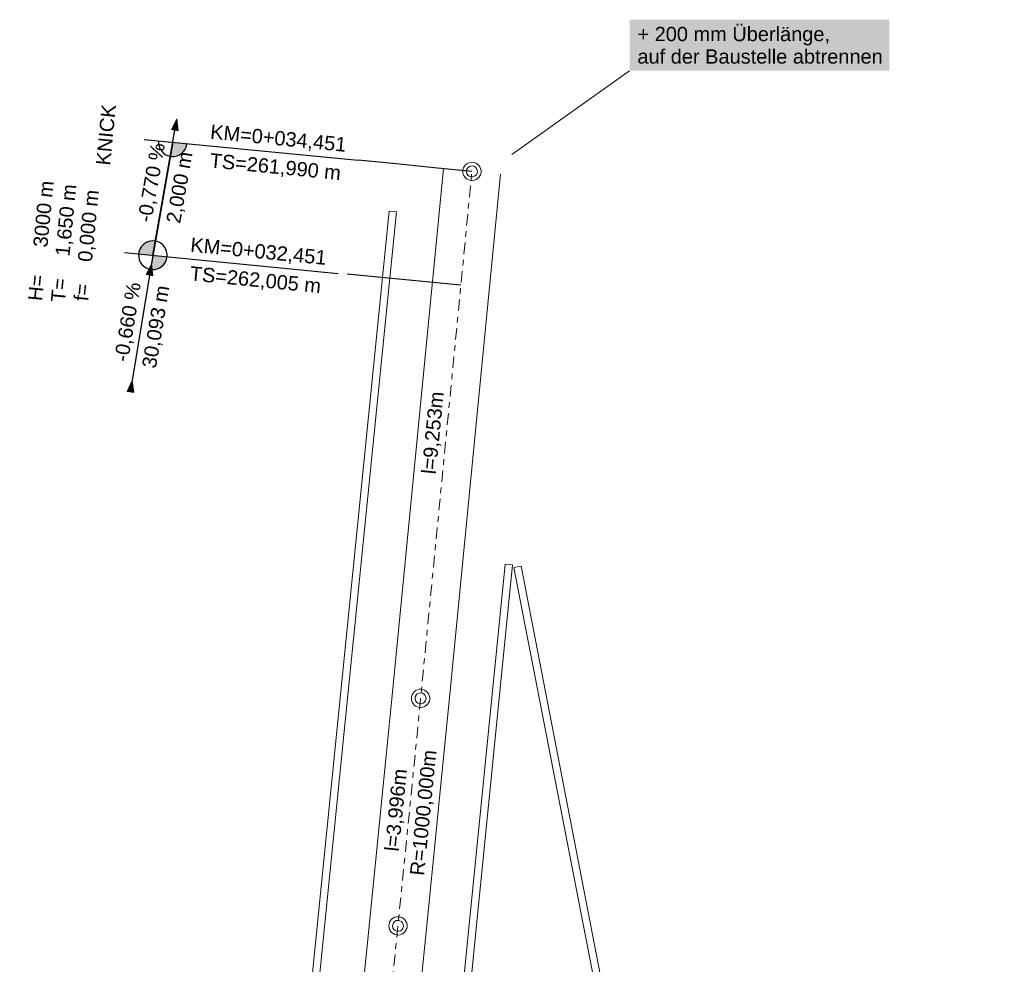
# Model space of a CAD drawing. Extents: x 4534443 to 4534638, y 5622054 to 5622365.
# Tile 78 of 79: x 4534528 to 4534545, y 5622328 to 5622345. Entities that reach past the tile are written whole.
import ezdxf

# ---------------------------------------------------------------- set-up
doc = ezdxf.new("R2010")
doc.units = 0
doc.linetypes.add('LT00000', pattern=[0])
doc.linetypes.add('LT00008', pattern=[0.42, 0.2, -0.1, 0.02, -0.1])
for name, color, linetype, lineweight, true_color in [('A-ELEMENTE', 18, 'LT00000', 5, 0x000000), ('A-LAENGEN', 18, 'LT00000', 5, 0x000000), ('ACHSEN', 18, 'LT00000', 5, 0x000000), ('Gleisbord', 18, 'LT00000', 5, 0x000000), ('GLEISE', 18, 'LT00000', 5, 0x000000), ('NEIGUNG', 18, 'LT00000', 5, 0x000000), ('TXT-Überlänge', 18, 'LT00000', 5, 0x000000)]:
    doc.layers.add(name, color=color, linetype=linetype, lineweight=lineweight, true_color=true_color)
doc.styles.add('TS100', font='arial.ttf', dxfattribs={"height": 0.2})

# ---------------------------------------------------------------- blocks, each defined once
blk = doc.blocks.new('SYMB1109')
at = {"color": 0, "linetype": 'ByBlock', "lineweight": -2, "flags": 128}
for points in [[(0.5, 0), (0.489765, 0.100649), (0.459479, 0.197178), (0.410382, 0.285634), (0.344483, 0.362396), (0.264482, 0.424322), (0.173653, 0.468876), (0.075714, 0.494234), (-0.025325, 0.499358), (-0.125326, 0.484039), (-0.220197, 0.448902), (-0.306053, 0.395388), (-0.379379, 0.325686), (-0.437173, 0.242651), (-0.47707, 0.149682), (-0.497435, 0.050584), (-0.497435, -0.050584), (-0.47707, -0.149682), (-0.437173, -0.242651), (-0.379379, -0.325686), (-0.306053, -0.395388), (-0.220197, -0.448902), (-0.125326, -0.484039), (-0.025325, -0.499358), (0.075714, -0.494234), (0.173653, -0.468876), (0.264482, -0.424322), (0.344483, -0.362396), (0.410382, -0.285634), (0.459479, -0.197178), (0.489765, -0.100649), (0.5, 0)], [(0.3, 0), (0.283745, 0.09741), (0.236742, 0.184264), (0.164084, 0.25115), (0.073646, 0.29082), (-0.024774, 0.298975), (-0.120509, 0.274732), (-0.203184, 0.220717), (-0.263842, 0.142784), (-0.295908, 0.049378), (-0.295908, -0.049378), (-0.263842, -0.142784), (-0.203184, -0.220717), (-0.120509, -0.274732), (-0.024774, -0.298975), (0.073646, -0.29082), (0.164084, -0.25115), (0.236742, -0.184264), (0.283745, -0.09741), (0.3, 0)]]:
    blk.add_lwpolyline(points, close=True, dxfattribs=at)
blk = doc.blocks.new('SYMB16')
at = {"color": 0, "linetype": 'ByBlock', "lineweight": -2}
for p, q in [((0.020001, 0.006001), (0.020001, -0.006001)), ((0.020001, 0.006001), (0.020001, -0.006001)), ((0.020001, 0.006001), (0.020001, -0.006001)), ((0.020001, 0.006001), (0.020001, -0.006001)), ((0.020001, 0.006001), (0.020001, -0.006001)), ((0.020001, 0.006001), (0.020001, -0.006001)), ((0.020001, 0.006001), (0.020001, -0.006001)), ((0.020001, 0.006001), (0.020001, -0.006001)), ((0.020001, 0.006001), (0.020001, -0.006001)), ((0.020001, 0.006001), (0.020001, -0.006001)), ((0.020001, 0.006001), (0.020001, -0.006001)), ((0.020001, 0.006001), (0.020001, -0.006001)), ((0.020001, 0.006001), (0.020001, -0.006001)), ((0.020001, 0.006001), (0.020001, -0.006001)), ((0.020001, 0.006001), (0.020001, -0.006001)), ((0.020001, 0.006001), (0.020001, -0.006001)), ((0.020001, 0.006001), (0.020001, -0.006001)), ((0.020001, 0.006001), (0.020001, -0.006001)), ((0.020001, 0.006001), (0.020001, -0.006001)), ((0.020001, 0.006001), (0.020001, -0.006001)), ((0.020001, 0.006001), (0.020001, -0.006001)), ((0.020001, 0.006001), (0.020001, -0.006001)), ((0.020001, 0.006001), (0.020001, -0.006001)), ((0.020001, 0.006001), (0.020001, -0.006001)), ((0.020001, 0.006001), (0.020001, -0.006001)), ((0.020001, 0.006001), (0.020001, -0.006001)), ((0.060001, 0.018001), (0.060001, -0.018001)), ((0.060001, 0.018001), (0.060001, -0.018001)), ((0.060001, 0.018001), (0.060001, -0.018001)), ((0.060001, 0.018001), (0.060001, -0.018001)), ((0.060001, 0.018001), (0.060001, -0.018001)), ((0.060001, 0.018001), (0.060001, -0.018001)), ((0.060001, 0.018001), (0.060001, -0.018001)), ((0.060001, 0.018001), (0.060001, -0.018001)), ((0.060001, 0.018001), (0.060001, -0.018001)), ((0.060001, 0.018001), (0.060001, -0.018001)), ((0.060001, 0.018001), (0.060001, -0.018001)), ((0.060001, 0.018001), (0.060001, -0.018001)), ((0.060001, 0.018001), (0.060001, -0.018001)), ((0.060001, 0.018001), (0.060001, -0.018001)), ((0.060001, 0.018001), (0.060001, -0.018001)), ((0.060001, 0.018001), (0.060001, -0.018001)), ((0.060001, 0.018001), (0.060001, -0.018001)), ((0.060001, 0.018001), (0.060001, -0.018001)), ((0.060001, 0.018001), (0.060001, -0.018001)), ((0.060001, 0.018001), (0.060001, -0.018001)), ((0.060001, 0.018001), (0.060001, -0.018001)), ((0.060001, 0.018001), (0.060001, -0.018001)), ((0.060001, 0.018001), (0.060001, -0.018001)), ((0.060001, 0.018001), (0.060001, -0.018001)), ((0.060001, 0.018001), (0.060001, -0.018001)), ((0.060001, 0.018001), (0.060001, -0.018001)), ((0.100001, 0.030001), (0.100001, -0.030001)), ((0.100001, 0.030001), (0.100001, -0.030001)), ((0.100001, 0.030001), (0.100001, -0.030001)), ((0.100001, 0.030001), (0.100001, -0.030001)), ((0.100001, 0.030001), (0.100001, -0.030001)), ((0.100001, 0.030001), (0.100001, -0.030001)), ((0.100001, 0.030001), (0.100001, -0.030001)), ((0.100001, 0.030001), (0.100001, -0.030001)), ((0.100001, 0.030001), (0.100001, -0.030001)), ((0.100001, 0.030001), (0.100001, -0.030001)), ((0.100001, 0.030001), (0.100001, -0.030001)), ((0.100001, 0.030001), (0.100001, -0.030001)), ((0.100001, 0.030001), (0.100001, -0.030001)), ((0.100001, 0.030001), (0.100001, -0.030001)), ((0.100001, 0.030001), (0.100001, -0.030001)), ((0.100001, 0.030001), (0.100001, -0.030001)), ((0.100001, 0.030001), (0.100001, -0.030001)), ((0.100001, 0.030001), (0.100001, -0.030001)), ((0.100001, 0.030001), (0.100001, -0.030001)), ((0.100001, 0.030001), (0.100001, -0.030001)), ((0.100001, 0.030001), (0.100001, -0.030001)), ((0.100001, 0.030001), (0.100001, -0.030001)), ((0.100001, 0.030001), (0.100001, -0.030001)), ((0.100001, 0.030001), (0.100001, -0.030001)), ((0.100001, 0.030001), (0.100001, -0.030001)), ((0.100001, 0.030001), (0.100001, -0.030001)), ((0.140001, 0.042001), (0.140001, -0.042001)), ((0.140001, 0.042001), (0.140001, -0.042001)), ((0.140001, 0.042001), (0.140001, -0.042001)), ((0.140001, 0.042001), (0.140001, -0.042001)), ((0.140001, 0.042001), (0.140001, -0.042001)), ((0.140001, 0.042001), (0.140001, -0.042001)), ((0.140001, 0.042001), (0.140001, -0.042001)), ((0.140001, 0.042001), (0.140001, -0.042001)), ((0.140001, 0.042001), (0.140001, -0.042001)), ((0.140001, 0.042001), (0.140001, -0.042001)), ((0.140001, 0.042001), (0.140001, -0.042001)), ((0.140001, 0.042001), (0.140001, -0.042001)), ((0.140001, 0.042001), (0.140001, -0.042001)), ((0.140001, 0.042001), (0.140001, -0.042001)), ((0.140001, 0.042001), (0.140001, -0.042001)), ((0.140001, 0.042001), (0.140001, -0.042001)), ((0.140001, 0.042001), (0.140001, -0.042001)), ((0.140001, 0.042001), (0.140001, -0.042001)), ((0.140001, 0.042001), (0.140001, -0.042001)), ((0.140001, 0.042001), (0.140001, -0.042001)), ((0.140001, 0.042001), (0.140001, -0.042001)), ((0.140001, 0.042001), (0.140001, -0.042001)), ((0.140001, 0.042001), (0.140001, -0.042001)), ((0.140001, 0.042001), (0.140001, -0.042001)), ((0.140001, 0.042001), (0.140001, -0.042001)), ((0.140001, 0.042001), (0.140001, -0.042001)), ((0.180001, 0.054001), (0.180001, -0.054001)), ((0.180001, 0.054001), (0.180001, -0.054001)), ((0.180001, 0.054001), (0.180001, -0.054001)), ((0.180001, 0.054001), (0.180001, -0.054001)), ((0.180001, 0.054001), (0.180001, -0.054001)), ((0.180001, 0.054001), (0.180001, -0.054001)), ((0.180001, 0.054001), (0.180001, -0.054001)), ((0.180001, 0.054001), (0.180001, -0.054001)), ((0.180001, 0.054001), (0.180001, -0.054001)), ((0.180001, 0.054001), (0.180001, -0.054001)), ((0.180001, 0.054001), (0.180001, -0.054001)), ((0.180001, 0.054001), (0.180001, -0.054001)), ((0.180001, 0.054001), (0.180001, -0.054001)), ((0.180001, 0.054001), (0.180001, -0.054001)), ((0.180001, 0.054001), (0.180001, -0.054001)), ((0.180001, 0.054001), (0.180001, -0.054001)), ((0.180001, 0.054001), (0.180001, -0.054001)), ((0.180001, 0.054001), (0.180001, -0.054001)), ((0.180001, 0.054001), (0.180001, -0.054001)), ((0.180001, 0.054001), (0.180001, -0.054001)), ((0.180001, 0.054001), (0.180001, -0.054001)), ((0.180001, 0.054001), (0.180001, -0.054001)), ((0.180001, 0.054001), (0.180001, -0.054001)), ((0.180001, 0.054001), (0.180001, -0.054001)), ((0.180001, 0.054001), (0.180001, -0.054001)), ((0.180001, 0.054001), (0.180001, -0.054001)), ((0.220001, 0.066001), (0.220001, -0.066001)), ((0.220001, 0.066001), (0.220001, -0.066001)), ((0.220001, 0.066001), (0.220001, -0.066001)), ((0.220001, 0.066001), (0.220001, -0.066001)), ((0.220001, 0.066001), (0.220001, -0.066001)), ((0.220001, 0.066001), (0.220001, -0.066001)), ((0.220001, 0.066001), (0.220001, -0.066001)), ((0.220001, 0.066001), (0.220001, -0.066001)), ((0.220001, 0.066001), (0.220001, -0.066001)), ((0.220001, 0.066001), (0.220001, -0.066001)), ((0.220001, 0.066001), (0.220001, -0.066001)), ((0.220001, 0.066001), (0.220001, -0.066001)), ((0.220001, 0.066001), (0.220001, -0.066001)), ((0.220001, 0.066001), (0.220001, -0.066001)), ((0.220001, 0.066001), (0.220001, -0.066001)), ((0.220001, 0.066001), (0.220001, -0.066001)), ((0.220001, 0.066001), (0.220001, -0.066001)), ((0.220001, 0.066001), (0.220001, -0.066001)), ((0.220001, 0.066001), (0.220001, -0.066001)), ((0.220001, 0.066001), (0.220001, -0.066001)), ((0.220001, 0.066001), (0.220001, -0.066001)), ((0.220001, 0.066001), (0.220001, -0.066001)), ((0.220001, 0.066001), (0.220001, -0.066001)), ((0.220001, 0.066001), (0.220001, -0.066001)), ((0.220001, 0.066001), (0.220001, -0.066001)), ((0.220001, 0.066001), (0.220001, -0.066001)), ((0.260001, 0.078001), (0.260001, -0.078001)), ((0.260001, 0.078001), (0.260001, -0.078001)), ((0.260001, 0.078001), (0.260001, -0.078001)), ((0.260001, 0.078001), (0.260001, -0.078001)), ((0.260001, 0.078001), (0.260001, -0.078001)), ((0.260001, 0.078001), (0.260001, -0.078001)), ((0.260001, 0.078001), (0.260001, -0.078001)), ((0.260001, 0.078001), (0.260001, -0.078001)), ((0.260001, 0.078001), (0.260001, -0.078001)), ((0.260001, 0.078001), (0.260001, -0.078001)), ((0.260001, 0.078001), (0.260001, -0.078001)), ((0.260001, 0.078001), (0.260001, -0.078001)), ((0.260001, 0.078001), (0.260001, -0.078001)), ((0.260001, 0.078001), (0.260001, -0.078001)), ((0.260001, 0.078001), (0.260001, -0.078001)), ((0.260001, 0.078001), (0.260001, -0.078001)), ((0.260001, 0.078001), (0.260001, -0.078001)), ((0.260001, 0.078001), (0.260001, -0.078001)), ((0.260001, 0.078001), (0.260001, -0.078001)), ((0.260001, 0.078001), (0.260001, -0.078001)), ((0.260001, 0.078001), (0.260001, -0.078001)), ((0.260001, 0.078001), (0.260001, -0.078001)), ((0.260001, 0.078001), (0.260001, -0.078001)), ((0.260001, 0.078001), (0.260001, -0.078001)), ((0.260001, 0.078001), (0.260001, -0.078001)), ((0.260001, 0.078001), (0.260001, -0.078001)), ((0.300001, 0.090001), (0.300001, -0.090001)), ((0.300001, 0.090001), (0.300001, -0.090001)), ((0.300001, 0.090001), (0.300001, -0.090001)), ((0.300001, 0.090001), (0.300001, -0.090001)), ((0.300001, 0.090001), (0.300001, -0.090001)), ((0.300001, 0.090001), (0.300001, -0.090001)), ((0.300001, 0.090001), (0.300001, -0.090001)), ((0.300001, 0.090001), (0.300001, -0.090001)), ((0.300001, 0.090001), (0.300001, -0.090001)), ((0.300001, 0.090001), (0.300001, -0.090001)), ((0.300001, 0.090001), (0.300001, -0.090001)), ((0.300001, 0.090001), (0.300001, -0.090001)), ((0.300001, 0.090001), (0.300001, -0.090001)), ((0.300001, 0.090001), (0.300001, -0.090001)), ((0.300001, 0.090001), (0.300001, -0.090001)), ((0.300001, 0.090001), (0.300001, -0.090001)), ((0.300001, 0.090001), (0.300001, -0.090001)), ((0.300001, 0.090001), (0.300001, -0.090001)), ((0.300001, 0.090001), (0.300001, -0.090001)), ((0.300001, 0.090001), (0.300001, -0.090001)), ((0.300001, 0.090001), (0.300001, -0.090001)), ((0.300001, 0.090001), (0.300001, -0.090001)), ((0.300001, 0.090001), (0.300001, -0.090001)), ((0.300001, 0.090001), (0.300001, -0.090001)), ((0.300001, 0.090001), (0.300001, -0.090001)), ((0.300001, 0.090001), (0.300001, -0.090001)), ((0.340001, 0.102001), (0.340001, -0.102001)), ((0.340001, 0.102001), (0.340001, -0.102001)), ((0.340001, 0.102001), (0.340001, -0.102001)), ((0.340001, 0.102001), (0.340001, -0.102001)), ((0.340001, 0.102001), (0.340001, -0.102001)), ((0.340001, 0.102001), (0.340001, -0.102001)), ((0.340001, 0.102001), (0.340001, -0.102001)), ((0.340001, 0.102001), (0.340001, -0.102001)), ((0.340001, 0.102001), (0.340001, -0.102001)), ((0.340001, 0.102001), (0.340001, -0.102001)), ((0.340001, 0.102001), (0.340001, -0.102001)), ((0.340001, 0.102001), (0.340001, -0.102001)), ((0.340001, 0.102001), (0.340001, -0.102001)), ((0.340001, 0.102001), (0.340001, -0.102001)), ((0.340001, 0.102001), (0.340001, -0.102001)), ((0.340001, 0.102001), (0.340001, -0.102001)), ((0.340001, 0.102001), (0.340001, -0.102001)), ((0.340001, 0.102001), (0.340001, -0.102001)), ((0.340001, 0.102001), (0.340001, -0.102001)), ((0.340001, 0.102001), (0.340001, -0.102001)), ((0.340001, 0.102001), (0.340001, -0.102001)), ((0.340001, 0.102001), (0.340001, -0.102001)), ((0.340001, 0.102001), (0.340001, -0.102001)), ((0.340001, 0.102001), (0.340001, -0.102001)), ((0.340001, 0.102001), (0.340001, -0.102001)), ((0.340001, 0.102001), (0.340001, -0.102001)), ((0.380001, 0.114001), (0.380001, -0.114001)), ((0.380001, 0.114001), (0.380001, -0.114001)), ((0.380001, 0.114001), (0.380001, -0.114001)), ((0.380001, 0.114001), (0.380001, -0.114001)), ((0.380001, 0.114001), (0.380001, -0.114001)), ((0.380001, 0.114001), (0.380001, -0.114001)), ((0.380001, 0.114001), (0.380001, -0.114001)), ((0.380001, 0.114001), (0.380001, -0.114001)), ((0.380001, 0.114001), (0.380001, -0.114001)), ((0.380001, 0.114001), (0.380001, -0.114001)), ((0.380001, 0.114001), (0.380001, -0.114001)), ((0.380001, 0.114001), (0.380001, -0.114001)), ((0.380001, 0.114001), (0.380001, -0.114001)), ((0.380001, 0.114001), (0.380001, -0.114001)), ((0.380001, 0.114001), (0.380001, -0.114001)), ((0.380001, 0.114001), (0.380001, -0.114001)), ((0.380001, 0.114001), (0.380001, -0.114001)), ((0.380001, 0.114001), (0.380001, -0.114001)), ((0.380001, 0.114001), (0.380001, -0.114001)), ((0.380001, 0.114001), (0.380001, -0.114001)), ((0.380001, 0.114001), (0.380001, -0.114001)), ((0.380001, 0.114001), (0.380001, -0.114001)), ((0.380001, 0.114001), (0.380001, -0.114001)), ((0.380001, 0.114001), (0.380001, -0.114001)), ((0.380001, 0.114001), (0.380001, -0.114001)), ((0.380001, 0.114001), (0.380001, -0.114001)), ((0.420001, 0.126001), (0.420001, -0.126001)), ((0.420001, 0.126001), (0.420001, -0.126001)), ((0.420001, 0.126001), (0.420001, -0.126001)), ((0.420001, 0.126001), (0.420001, -0.126001)), ((0.420001, 0.126001), (0.420001, -0.126001)), ((0.420001, 0.126001), (0.420001, -0.126001)), ((0.420001, 0.126001), (0.420001, -0.126001)), ((0.420001, 0.126001), (0.420001, -0.126001)), ((0.420001, 0.126001), (0.420001, -0.126001)), ((0.420001, 0.126001), (0.420001, -0.126001)), ((0.420001, 0.126001), (0.420001, -0.126001)), ((0.420001, 0.126001), (0.420001, -0.126001)), ((0.420001, 0.126001), (0.420001, -0.126001)), ((0.420001, 0.126001), (0.420001, -0.126001)), ((0.420001, 0.126001), (0.420001, -0.126001)), ((0.420001, 0.126001), (0.420001, -0.126001)), ((0.420001, 0.126001), (0.420001, -0.126001)), ((0.420001, 0.126001), (0.420001, -0.126001)), ((0.420001, 0.126001), (0.420001, -0.126001)), ((0.420001, 0.126001), (0.420001, -0.126001)), ((0.420001, 0.126001), (0.420001, -0.126001)), ((0.420001, 0.126001), (0.420001, -0.126001)), ((0.420001, 0.126001), (0.420001, -0.126001)), ((0.420001, 0.126001), (0.420001, -0.126001)), ((0.420001, 0.126001), (0.420001, -0.126001)), ((0.420001, 0.126001), (0.420001, -0.126001)), ((0.460001, 0.138001), (0.460001, -0.138001)), ((0.460001, 0.138001), (0.460001, -0.138001)), ((0.460001, 0.138001), (0.460001, -0.138001)), ((0.460001, 0.138001), (0.460001, -0.138001)), ((0.460001, 0.138001), (0.460001, -0.138001)), ((0.460001, 0.138001), (0.460001, -0.138001)), ((0.460001, 0.138001), (0.460001, -0.138001)), ((0.460001, 0.138001), (0.460001, -0.138001)), ((0.460001, 0.138001), (0.460001, -0.138001)), ((0.460001, 0.138001), (0.460001, -0.138001)), ((0.460001, 0.138001), (0.460001, -0.138001)), ((0.460001, 0.138001), (0.460001, -0.138001)), ((0.460001, 0.138001), (0.460001, -0.138001)), ((0.460001, 0.138001), (0.460001, -0.138001)), ((0.460001, 0.138001), (0.460001, -0.138001)), ((0.460001, 0.138001), (0.460001, -0.138001)), ((0.460001, 0.138001), (0.460001, -0.138001)), ((0.460001, 0.138001), (0.460001, -0.138001)), ((0.460001, 0.138001), (0.460001, -0.138001)), ((0.460001, 0.138001), (0.460001, -0.138001)), ((0.460001, 0.138001), (0.460001, -0.138001)), ((0.460001, 0.138001), (0.460001, -0.138001)), ((0.460001, 0.138001), (0.460001, -0.138001)), ((0.460001, 0.138001), (0.460001, -0.138001)), ((0.460001, 0.138001), (0.460001, -0.138001)), ((0.460001, 0.138001), (0.460001, -0.138001)), ((0.500001, 0.150001), (0.500001, -0.150001)), ((0.500001, 0.150001), (0.500001, -0.150001)), ((0.500001, 0.150001), (0.500001, -0.150001)), ((0.500001, 0.150001), (0.500001, -0.150001)), ((0.500001, 0.150001), (0.500001, -0.150001)), ((0.500001, 0.150001), (0.500001, -0.150001)), ((0.500001, 0.150001), (0.500001, -0.150001)), ((0.500001, 0.150001), (0.500001, -0.150001)), ((0.500001, 0.150001), (0.500001, -0.150001)), ((0.500001, 0.150001), (0.500001, -0.150001)), ((0.500001, 0.150001), (0.500001, -0.150001)), ((0.500001, 0.150001), (0.500001, -0.150001)), ((0.500001, 0.150001), (0.500001, -0.150001)), ((0.500001, 0.150001), (0.500001, -0.150001)), ((0.500001, 0.150001), (0.500001, -0.150001)), ((0.500001, 0.150001), (0.500001, -0.150001)), ((0.500001, 0.150001), (0.500001, -0.150001)), ((0.500001, 0.150001), (0.500001, -0.150001)), ((0.500001, 0.150001), (0.500001, -0.150001)), ((0.500001, 0.150001), (0.500001, -0.150001)), ((0.500001, 0.150001), (0.500001, -0.150001)), ((0.500001, 0.150001), (0.500001, -0.150001)), ((0.500001, 0.150001), (0.500001, -0.150001)), ((0.500001, 0.150001), (0.500001, -0.150001)), ((0.500001, 0.150001), (0.500001, -0.150001)), ((0.500001, 0.150001), (0.500001, -0.150001)), ((0.540001, 0.162001), (0.540001, -0.162001)), ((0.540001, 0.162001), (0.540001, -0.162001)), ((0.540001, 0.162001), (0.540001, -0.162001)), ((0.540001, 0.162001), (0.540001, -0.162001)), ((0.540001, 0.162001), (0.540001, -0.162001)), ((0.540001, 0.162001), (0.540001, -0.162001)), ((0.540001, 0.162001), (0.540001, -0.162001)), ((0.540001, 0.162001), (0.540001, -0.162001)), ((0.540001, 0.162001), (0.540001, -0.162001)), ((0.540001, 0.162001), (0.540001, -0.162001)), ((0.540001, 0.162001), (0.540001, -0.162001)), ((0.540001, 0.162001), (0.540001, -0.162001)), ((0.540001, 0.162001), (0.540001, -0.162001)), ((0.540001, 0.162001), (0.540001, -0.162001)), ((0.540001, 0.162001), (0.540001, -0.162001)), ((0.540001, 0.162001), (0.540001, -0.162001)), ((0.540001, 0.162001), (0.540001, -0.162001)), ((0.540001, 0.162001), (0.540001, -0.162001)), ((0.540001, 0.162001), (0.540001, -0.162001)), ((0.540001, 0.162001), (0.540001, -0.162001)), ((0.540001, 0.162001), (0.540001, -0.162001)), ((0.540001, 0.162001), (0.540001, -0.162001)), ((0.540001, 0.162001), (0.540001, -0.162001)), ((0.540001, 0.162001), (0.540001, -0.162001)), ((0.540001, 0.162001), (0.540001, -0.162001)), ((0.540001, 0.162001), (0.540001, -0.162001)), ((0.580001, 0.174001), (0.580001, -0.174001)), ((0.580001, 0.174001), (0.580001, -0.174001)), ((0.580001, 0.174001), (0.580001, -0.174001)), ((0.580001, 0.174001), (0.580001, -0.174001)), ((0.580001, 0.174001), (0.580001, -0.174001)), ((0.580001, 0.174001), (0.580001, -0.174001)), ((0.580001, 0.174001), (0.580001, -0.174001)), ((0.580001, 0.174001), (0.580001, -0.174001)), ((0.580001, 0.174001), (0.580001, -0.174001)), ((0.580001, 0.174001), (0.580001, -0.174001)), ((0.580001, 0.174001), (0.580001, -0.174001)), ((0.580001, 0.174001), (0.580001, -0.174001)), ((0.580001, 0.174001), (0.580001, -0.174001)), ((0.580001, 0.174001), (0.580001, -0.174001)), ((0.580001, 0.174001), (0.580001, -0.174001)), ((0.580001, 0.174001), (0.580001, -0.174001)), ((0.580001, 0.174001), (0.580001, -0.174001)), ((0.580001, 0.174001), (0.580001, -0.174001)), ((0.580001, 0.174001), (0.580001, -0.174001)), ((0.580001, 0.174001), (0.580001, -0.174001)), ((0.580001, 0.174001), (0.580001, -0.174001)), ((0.580001, 0.174001), (0.580001, -0.174001)), ((0.580001, 0.174001), (0.580001, -0.174001)), ((0.580001, 0.174001), (0.580001, -0.174001)), ((0.580001, 0.174001), (0.580001, -0.174001)), ((0.580001, 0.174001), (0.580001, -0.174001)), ((0.620001, 0.186001), (0.620001, -0.186001)), ((0.620001, 0.186001), (0.620001, -0.186001)), ((0.620001, 0.186001), (0.620001, -0.186001)), ((0.620001, 0.186001), (0.620001, -0.186001)), ((0.620001, 0.186001), (0.620001, -0.186001)), ((0.620001, 0.186001), (0.620001, -0.186001)), ((0.620001, 0.186001), (0.620001, -0.186001)), ((0.620001, 0.186001), (0.620001, -0.186001)), ((0.620001, 0.186001), (0.620001, -0.186001)), ((0.620001, 0.186001), (0.620001, -0.186001)), ((0.620001, 0.186001), (0.620001, -0.186001)), ((0.620001, 0.186001), (0.620001, -0.186001)), ((0.620001, 0.186001), (0.620001, -0.186001)), ((0.620001, 0.186001), (0.620001, -0.186001)), ((0.620001, 0.186001), (0.620001, -0.186001)), ((0.620001, 0.186001), (0.620001, -0.186001)), ((0.620001, 0.186001), (0.620001, -0.186001)), ((0.620001, 0.186001), (0.620001, -0.186001)), ((0.620001, 0.186001), (0.620001, -0.186001)), ((0.620001, 0.186001), (0.620001, -0.186001)), ((0.620001, 0.186001), (0.620001, -0.186001)), ((0.620001, 0.186001), (0.620001, -0.186001)), ((0.620001, 0.186001), (0.620001, -0.186001)), ((0.620001, 0.186001), (0.620001, -0.186001)), ((0.620001, 0.186001), (0.620001, -0.186001)), ((0.620001, 0.186001), (0.620001, -0.186001)), ((0.660001, 0.198001), (0.660001, -0.198001)), ((0.660001, 0.198001), (0.660001, -0.198001)), ((0.660001, 0.198001), (0.660001, -0.198001)), ((0.660001, 0.198001), (0.660001, -0.198001)), ((0.660001, 0.198001), (0.660001, -0.198001)), ((0.660001, 0.198001), (0.660001, -0.198001)), ((0.660001, 0.198001), (0.660001, -0.198001)), ((0.660001, 0.198001), (0.660001, -0.198001)), ((0.660001, 0.198001), (0.660001, -0.198001)), ((0.660001, 0.198001), (0.660001, -0.198001)), ((0.660001, 0.198001), (0.660001, -0.198001)), ((0.660001, 0.198001), (0.660001, -0.198001)), ((0.660001, 0.198001), (0.660001, -0.198001)), ((0.660001, 0.198001), (0.660001, -0.198001)), ((0.660001, 0.198001), (0.660001, -0.198001)), ((0.660001, 0.198001), (0.660001, -0.198001)), ((0.660001, 0.198001), (0.660001, -0.198001)), ((0.660001, 0.198001), (0.660001, -0.198001)), ((0.660001, 0.198001), (0.660001, -0.198001)), ((0.660001, 0.198001), (0.660001, -0.198001)), ((0.660001, 0.198001), (0.660001, -0.198001)), ((0.660001, 0.198001), (0.660001, -0.198001)), ((0.660001, 0.198001), (0.660001, -0.198001)), ((0.660001, 0.198001), (0.660001, -0.198001)), ((0.660001, 0.198001), (0.660001, -0.198001)), ((0.660001, 0.198001), (0.660001, -0.198001)), ((0.700001, 0.210001), (0.700001, -0.210001)), ((0.700001, 0.210001), (0.700001, -0.210001)), ((0.700001, 0.210001), (0.700001, -0.210001)), ((0.700001, 0.210001), (0.700001, -0.210001)), ((0.700001, 0.210001), (0.700001, -0.210001)), ((0.700001, 0.210001), (0.700001, -0.210001)), ((0.700001, 0.210001), (0.700001, -0.210001)), ((0.700001, 0.210001), (0.700001, -0.210001)), ((0.700001, 0.210001), (0.700001, -0.210001)), ((0.700001, 0.210001), (0.700001, -0.210001)), ((0.700001, 0.210001), (0.700001, -0.210001)), ((0.700001, 0.210001), (0.700001, -0.210001)), ((0.700001, 0.210001), (0.700001, -0.210001)), ((0.700001, 0.210001), (0.700001, -0.210001)), ((0.700001, 0.210001), (0.700001, -0.210001)), ((0.700001, 0.210001), (0.700001, -0.210001)), ((0.700001, 0.210001), (0.700001, -0.210001)), ((0.700001, 0.210001), (0.700001, -0.210001)), ((0.700001, 0.210001), (0.700001, -0.210001)), ((0.700001, 0.210001), (0.700001, -0.210001)), ((0.700001, 0.210001), (0.700001, -0.210001)), ((0.700001, 0.210001), (0.700001, -0.210001)), ((0.700001, 0.210001), (0.700001, -0.210001)), ((0.700001, 0.210001), (0.700001, -0.210001)), ((0.700001, 0.210001), (0.700001, -0.210001)), ((0.700001, 0.210001), (0.700001, -0.210001)), ((0.740001, 0.222001), (0.740001, -0.222001)), ((0.740001, 0.222001), (0.740001, -0.222001)), ((0.740001, 0.222001), (0.740001, -0.222001)), ((0.740001, 0.222001), (0.740001, -0.222001)), ((0.740001, 0.222001), (0.740001, -0.222001)), ((0.740001, 0.222001), (0.740001, -0.222001)), ((0.740001, 0.222001), (0.740001, -0.222001)), ((0.740001, 0.222001), (0.740001, -0.222001)), ((0.740001, 0.222001), (0.740001, -0.222001)), ((0.740001, 0.222001), (0.740001, -0.222001)), ((0.740001, 0.222001), (0.740001, -0.222001)), ((0.740001, 0.222001), (0.740001, -0.222001)), ((0.740001, 0.222001), (0.740001, -0.222001)), ((0.740001, 0.222001), (0.740001, -0.222001)), ((0.740001, 0.222001), (0.740001, -0.222001)), ((0.740001, 0.222001), (0.740001, -0.222001)), ((0.740001, 0.222001), (0.740001, -0.222001)), ((0.740001, 0.222001), (0.740001, -0.222001)), ((0.740001, 0.222001), (0.740001, -0.222001)), ((0.740001, 0.222001), (0.740001, -0.222001)), ((0.740001, 0.222001), (0.740001, -0.222001)), ((0.740001, 0.222001), (0.740001, -0.222001)), ((0.740001, 0.222001), (0.740001, -0.222001)), ((0.740001, 0.222001), (0.740001, -0.222001)), ((0.740001, 0.222001), (0.740001, -0.222001)), ((0.740001, 0.222001), (0.740001, -0.222001)), ((0.780001, 0.234001), (0.780001, -0.234001)), ((0.780001, 0.234001), (0.780001, -0.234001)), ((0.780001, 0.234001), (0.780001, -0.234001)), ((0.780001, 0.234001), (0.780001, -0.234001)), ((0.780001, 0.234001), (0.780001, -0.234001)), ((0.780001, 0.234001), (0.780001, -0.234001)), ((0.780001, 0.234001), (0.780001, -0.234001)), ((0.780001, 0.234001), (0.780001, -0.234001)), ((0.780001, 0.234001), (0.780001, -0.234001)), ((0.780001, 0.234001), (0.780001, -0.234001)), ((0.780001, 0.234001), (0.780001, -0.234001)), ((0.780001, 0.234001), (0.780001, -0.234001)), ((0.780001, 0.234001), (0.780001, -0.234001)), ((0.780001, 0.234001), (0.780001, -0.234001)), ((0.780001, 0.234001), (0.780001, -0.234001)), ((0.780001, 0.234001), (0.780001, -0.234001)), ((0.780001, 0.234001), (0.780001, -0.234001)), ((0.780001, 0.234001), (0.780001, -0.234001)), ((0.780001, 0.234001), (0.780001, -0.234001)), ((0.780001, 0.234001), (0.780001, -0.234001)), ((0.780001, 0.234001), (0.780001, -0.234001)), ((0.780001, 0.234001), (0.780001, -0.234001)), ((0.780001, 0.234001), (0.780001, -0.234001)), ((0.780001, 0.234001), (0.780001, -0.234001)), ((0.780001, 0.234001), (0.780001, -0.234001)), ((0.780001, 0.234001), (0.780001, -0.234001)), ((0.820001, 0.246001), (0.820001, -0.246001)), ((0.820001, 0.246001), (0.820001, -0.246001)), ((0.820001, 0.246001), (0.820001, -0.246001)), ((0.820001, 0.246001), (0.820001, -0.246001)), ((0.820001, 0.246001), (0.820001, -0.246001)), ((0.820001, 0.246001), (0.820001, -0.246001)), ((0.820001, 0.246001), (0.820001, -0.246001)), ((0.820001, 0.246001), (0.820001, -0.246001)), ((0.820001, 0.246001), (0.820001, -0.246001)), ((0.820001, 0.246001), (0.820001, -0.246001)), ((0.820001, 0.246001), (0.820001, -0.246001)), ((0.820001, 0.246001), (0.820001, -0.246001)), ((0.820001, 0.246001), (0.820001, -0.246001)), ((0.820001, 0.246001), (0.820001, -0.246001)), ((0.820001, 0.246001), (0.820001, -0.246001)), ((0.820001, 0.246001), (0.820001, -0.246001)), ((0.820001, 0.246001), (0.820001, -0.246001)), ((0.820001, 0.246001), (0.820001, -0.246001)), ((0.820001, 0.246001), (0.820001, -0.246001)), ((0.820001, 0.246001), (0.820001, -0.246001)), ((0.820001, 0.246001), (0.820001, -0.246001)), ((0.820001, 0.246001), (0.820001, -0.246001)), ((0.820001, 0.246001), (0.820001, -0.246001)), ((0.820001, 0.246001), (0.820001, -0.246001)), ((0.820001, 0.246001), (0.820001, -0.246001)), ((0.820001, 0.246001), (0.820001, -0.246001)), ((0.860001, 0.258001), (0.860001, -0.258001)), ((0.860001, 0.258001), (0.860001, -0.258001)), ((0.860001, 0.258001), (0.860001, -0.258001)), ((0.860001, 0.258001), (0.860001, -0.258001)), ((0.860001, 0.258001), (0.860001, -0.258001)), ((0.860001, 0.258001), (0.860001, -0.258001)), ((0.860001, 0.258001), (0.860001, -0.258001)), ((0.860001, 0.258001), (0.860001, -0.258001)), ((0.860001, 0.258001), (0.860001, -0.258001)), ((0.860001, 0.258001), (0.860001, -0.258001)), ((0.860001, 0.258001), (0.860001, -0.258001)), ((0.860001, 0.258001), (0.860001, -0.258001)), ((0.860001, 0.258001), (0.860001, -0.258001)), ((0.860001, 0.258001), (0.860001, -0.258001)), ((0.860001, 0.258001), (0.860001, -0.258001)), ((0.860001, 0.258001), (0.860001, -0.258001)), ((0.860001, 0.258001), (0.860001, -0.258001)), ((0.860001, 0.258001), (0.860001, -0.258001)), ((0.860001, 0.258001), (0.860001, -0.258001)), ((0.860001, 0.258001), (0.860001, -0.258001)), ((0.860001, 0.258001), (0.860001, -0.258001)), ((0.860001, 0.258001), (0.860001, -0.258001)), ((0.860001, 0.258001), (0.860001, -0.258001)), ((0.860001, 0.258001), (0.860001, -0.258001)), ((0.860001, 0.258001), (0.860001, -0.258001)), ((0.860001, 0.258001), (0.860001, -0.258001)), ((0.900001, 0.270001), (0.900001, -0.270001)), ((0.900001, 0.270001), (0.900001, -0.270001)), ((0.900001, 0.270001), (0.900001, -0.270001)), ((0.900001, 0.270001), (0.900001, -0.270001)), ((0.900001, 0.270001), (0.900001, -0.270001)), ((0.900001, 0.270001), (0.900001, -0.270001)), ((0.900001, 0.270001), (0.900001, -0.270001)), ((0.900001, 0.270001), (0.900001, -0.270001)), ((0.900001, 0.270001), (0.900001, -0.270001)), ((0.900001, 0.270001), (0.900001, -0.270001)), ((0.900001, 0.270001), (0.900001, -0.270001)), ((0.900001, 0.270001), (0.900001, -0.270001)), ((0.900001, 0.270001), (0.900001, -0.270001)), ((0.900001, 0.270001), (0.900001, -0.270001)), ((0.900001, 0.270001), (0.900001, -0.270001)), ((0.900001, 0.270001), (0.900001, -0.270001)), ((0.900001, 0.270001), (0.900001, -0.270001)), ((0.900001, 0.270001), (0.900001, -0.270001)), ((0.900001, 0.270001), (0.900001, -0.270001)), ((0.900001, 0.270001), (0.900001, -0.270001)), ((0.900001, 0.270001), (0.900001, -0.270001)), ((0.900001, 0.270001), (0.900001, -0.270001)), ((0.900001, 0.270001), (0.900001, -0.270001)), ((0.900001, 0.270001), (0.900001, -0.270001)), ((0.900001, 0.270001), (0.900001, -0.270001)), ((0.900001, 0.270001), (0.900001, -0.270001)), ((0.940001, 0.282001), (0.940001, -0.282001)), ((0.940001, 0.282001), (0.940001, -0.282001)), ((0.940001, 0.282001), (0.940001, -0.282001)), ((0.940001, 0.282001), (0.940001, -0.282001)), ((0.940001, 0.282001), (0.940001, -0.282001)), ((0.940001, 0.282001), (0.940001, -0.282001)), ((0.940001, 0.282001), (0.940001, -0.282001)), ((0.940001, 0.282001), (0.940001, -0.282001)), ((0.940001, 0.282001), (0.940001, -0.282001)), ((0.940001, 0.282001), (0.940001, -0.282001)), ((0.940001, 0.282001), (0.940001, -0.282001)), ((0.940001, 0.282001), (0.940001, -0.282001)), ((0.940001, 0.282001), (0.940001, -0.282001)), ((0.940001, 0.282001), (0.940001, -0.282001)), ((0.940001, 0.282001), (0.940001, -0.282001)), ((0.940001, 0.282001), (0.940001, -0.282001)), ((0.940001, 0.282001), (0.940001, -0.282001)), ((0.940001, 0.282001), (0.940001, -0.282001)), ((0.940001, 0.282001), (0.940001, -0.282001)), ((0.940001, 0.282001), (0.940001, -0.282001)), ((0.940001, 0.282001), (0.940001, -0.282001)), ((0.940001, 0.282001), (0.940001, -0.282001)), ((0.940001, 0.282001), (0.940001, -0.282001)), ((0.940001, 0.282001), (0.940001, -0.282001)), ((0.940001, 0.282001), (0.940001, -0.282001)), ((0.940001, 0.282001), (0.940001, -0.282001)), ((0.980001, 0.294001), (0.980001, -0.294001)), ((0.980001, 0.294001), (0.980001, -0.294001)), ((0.980001, 0.294001), (0.980001, -0.294001)), ((0.980001, 0.294001), (0.980001, -0.294001)), ((0.980001, 0.294001), (0.980001, -0.294001)), ((0.980001, 0.294001), (0.980001, -0.294001)), ((0.980001, 0.294001), (0.980001, -0.294001)), ((0.980001, 0.294001), (0.980001, -0.294001)), ((0.980001, 0.294001), (0.980001, -0.294001)), ((0.980001, 0.294001), (0.980001, -0.294001)), ((0.980001, 0.294001), (0.980001, -0.294001)), ((0.980001, 0.294001), (0.980001, -0.294001)), ((0.980001, 0.294001), (0.980001, -0.294001)), ((0.980001, 0.294001), (0.980001, -0.294001)), ((0.980001, 0.294001), (0.980001, -0.294001)), ((0.980001, 0.294001), (0.980001, -0.294001)), ((0.980001, 0.294001), (0.980001, -0.294001)), ((0.980001, 0.294001), (0.980001, -0.294001)), ((0.980001, 0.294001), (0.980001, -0.294001)), ((0.980001, 0.294001), (0.980001, -0.294001)), ((0.980001, 0.294001), (0.980001, -0.294001)), ((0.980001, 0.294001), (0.980001, -0.294001)), ((0.980001, 0.294001), (0.980001, -0.294001)), ((0.980001, 0.294001), (0.980001, -0.294001)), ((0.980001, 0.294001), (0.980001, -0.294001)), ((0.980001, 0.294001), (0.980001, -0.294001))]:
    blk.add_line(p, q, dxfattribs=at)
at = {"color": 0, "linetype": 'ByBlock', "lineweight": -2, "flags": 128}
blk.add_lwpolyline([(1, 0.3), (0, 0), (1, -0.3), (1, 0.3)], close=True, dxfattribs=at)
blk.add_lwpolyline([(1, 0.3), (0, 0), (1, -0.3), (1, 0.3)], close=True, dxfattribs=at)
blk.add_lwpolyline([(1, 0.3), (0, 0), (1, -0.3), (1, 0.3)], close=True, dxfattribs=at)
blk.add_lwpolyline([(1, 0.3), (0, 0), (1, -0.3), (1, 0.3)], close=True, dxfattribs=at)
blk.add_lwpolyline([(1, 0.3), (0, 0), (1, -0.3), (1, 0.3)], close=True, dxfattribs=at)
blk.add_lwpolyline([(1, 0.3), (0, 0), (1, -0.3), (1, 0.3)], close=True, dxfattribs=at)
blk.add_lwpolyline([(1, 0.3), (0, 0), (1, -0.3), (1, 0.3)], close=True, dxfattribs=at)
blk.add_lwpolyline([(1, 0.3), (0, 0), (1, -0.3), (1, 0.3)], close=True, dxfattribs=at)
blk.add_lwpolyline([(1, 0.3), (0, 0), (1, -0.3), (1, 0.3)], close=True, dxfattribs=at)
blk.add_lwpolyline([(1, 0.3), (0, 0), (1, -0.3), (1, 0.3)], close=True, dxfattribs=at)
blk.add_lwpolyline([(1, 0.3), (0, 0), (1, -0.3), (1, 0.3)], close=True, dxfattribs=at)
blk.add_lwpolyline([(1, 0.3), (0, 0), (1, -0.3), (1, 0.3)], close=True, dxfattribs=at)
blk.add_lwpolyline([(1, 0.3), (0, 0), (1, -0.3), (1, 0.3)], close=True, dxfattribs=at)
blk.add_lwpolyline([(1, 0.3), (0, 0), (1, -0.3), (1, 0.3)], close=True, dxfattribs=at)
blk.add_lwpolyline([(1, 0.3), (0, 0), (1, -0.3), (1, 0.3)], close=True, dxfattribs=at)
blk.add_lwpolyline([(1, 0.3), (0, 0), (1, -0.3), (1, 0.3)], close=True, dxfattribs=at)
blk.add_lwpolyline([(1, 0.3), (0, 0), (1, -0.3), (1, 0.3)], close=True, dxfattribs=at)
blk.add_lwpolyline([(1, 0.3), (0, 0), (1, -0.3), (1, 0.3)], close=True, dxfattribs=at)
blk.add_lwpolyline([(1, 0.3), (0, 0), (1, -0.3), (1, 0.3)], close=True, dxfattribs=at)
blk.add_lwpolyline([(1, 0.3), (0, 0), (1, -0.3), (1, 0.3)], close=True, dxfattribs=at)
blk.add_lwpolyline([(1, 0.3), (0, 0), (1, -0.3), (1, 0.3)], close=True, dxfattribs=at)
blk.add_lwpolyline([(1, 0.3), (0, 0), (1, -0.3), (1, 0.3)], close=True, dxfattribs=at)
blk.add_lwpolyline([(1, 0.3), (0, 0), (1, -0.3), (1, 0.3)], close=True, dxfattribs=at)
blk.add_lwpolyline([(1, 0.3), (0, 0), (1, -0.3), (1, 0.3)], close=True, dxfattribs=at)
blk.add_lwpolyline([(1, 0.3), (0, 0), (1, -0.3), (1, 0.3)], close=True, dxfattribs=at)
blk.add_lwpolyline([(1, 0.3), (0, 0), (1, -0.3), (1, 0.3)], close=True, dxfattribs=at)
blk = doc.blocks.new('0051390N03')
at = {"linetype": 'Continuous', "lineweight": 25, "true_color": 0xafafaf}
for points in [[(0.24963, 3.27063), (0.24925, 3.27627), (0.24875, 3.28191), (0.24812, 3.28753), (0.24737, 3.29313), (0.24648, 3.29872), (0.24548, 3.30429), (0.24434, 3.30983), (0.24308, 3.31534), (0.2417, 3.32083), (0.24019, 3.32628), (0.23856, 3.3317), (0.23681, 3.33708), (0.23494, 3.34241), (0.23294, 3.34771), (0.23083, 3.35296), (0.2286, 3.35815), (0.22625, 3.3633), (0.22378, 3.36839), (0.22121, 3.37343), (0.21851, 3.3784), (0.21571, 3.38331), (0.2128, 3.38816), (0.20977, 3.39294), (0.20664, 3.39765), (0.2034, 3.40229), (0.20006, 3.40686), (0.19662, 3.41135), (0.19308, 3.41576), (0.18943, 3.42008), (0.1857, 3.42433), (0.18186, 3.42849), (0.17793, 3.43256), (0.17391, 3.43654), (0.16981, 3.44043), (0.16561, 3.44422), (0.16133, 3.44792), (0.15697, 3.45152), (0.15253, 3.45502), (0.14801, 3.45842), (0.14341, 3.46172), (0.13874, 3.46491), (0.134, 3.468), (0.12919, 3.47098), (0.12431, 3.47385), (0.11937, 3.4766), (0.11437, 3.47925), (0.10931, 3.48178), (0.1042, 3.48419), (0.09903, 3.48649), (0.09381, 3.48868), (0.08855, 3.49074), (0.08323, 3.49268), (0.07788, 3.4945), (0.07248, 3.49621), (0.06705, 3.49778), (0.06158, 3.49924), (0.05609, 3.50057), (0.05056, 3.50178), (0.04501, 3.50286), (0.03943, 3.50381), (0.03384, 3.50464), (0.02822, 3.50535), (0.0226, 3.50592), (0.01696, 3.50637), (0.01131, 3.50669), (0.00566, 3.50688), (0, 3.50694), (0, 3.25694), (0.24926, 3.23775), (0.24957, 3.24236), (0.24984, 3.24801), (0.24998, 3.25366), (0.24999, 3.25932), (0.24987, 3.26498)], [(-0.24957, 3.27153), (-0.24984, 3.26588), (-0.24998, 3.26023), (-0.24999, 3.25457), (-0.24987, 3.24891), (-0.24963, 3.24326), (-0.24925, 3.23762), (-0.24875, 3.23198), (-0.24812, 3.22636), (-0.24737, 3.22075), (-0.24648, 3.21517), (-0.24548, 3.2096), (-0.24434, 3.20406), (-0.24308, 3.19854), (-0.2417, 3.19306), (-0.24019, 3.18761), (-0.23856, 3.18219), (-0.23681, 3.17681), (-0.23494, 3.17147), (-0.23294, 3.16618), (-0.23083, 3.16093), (-0.2286, 3.15574), (-0.22625, 3.15059), (-0.22378, 3.1455), (-0.22121, 3.14046), (-0.21851, 3.13549), (-0.21571, 3.13058), (-0.2128, 3.12573), (-0.20977, 3.12095), (-0.20664, 3.11623), (-0.2034, 3.1116), (-0.20006, 3.10703), (-0.19662, 3.10254), (-0.19308, 3.09813), (-0.18943, 3.09381), (-0.1857, 3.08956), (-0.18186, 3.0854), (-0.17793, 3.08133), (-0.17391, 3.07735), (-0.16981, 3.07346), (-0.16561, 3.06967), (-0.16133, 3.06597), (-0.15697, 3.06237), (-0.15253, 3.05886), (-0.14801, 3.05546), (-0.14341, 3.05217), (-0.13874, 3.04897), (-0.134, 3.04589), (-0.12919, 3.04291), (-0.12431, 3.04004), (-0.11937, 3.03729), (-0.11437, 3.03464), (-0.10931, 3.03211), (-0.1042, 3.02969), (-0.09903, 3.0274), (-0.09381, 3.02521), (-0.08855, 3.02315), (-0.08323, 3.02121), (-0.07788, 3.01938), (-0.07248, 3.01768), (-0.06705, 3.0161), (-0.06158, 3.01465), (-0.05609, 3.01332), (-0.05056, 3.01211), (-0.04501, 3.01103), (-0.03943, 3.01007), (-0.03384, 3.00924), (-0.02822, 3.00854), (-0.0226, 3.00797), (-0.01696, 3.00752), (-0.01131, 3.0072), (-0.00566, 3.00701), (0, 3.00694), (0, 3.25694), (-0.24946, 3.27341)]]:
    blk.add_hatch(color=253, dxfattribs=at).paths.add_polyline_path(points)
at = {"color": 253, "linetype": 'ByBlock', "lineweight": 25, "true_color": 0xafafaf}
for p, q in [((0, 3.756944), (0, 0)), ((0, 3.256944), (-2.215726, 3.403182)), ((0, 3.256944), (2.213992, 3.086467))]:
    blk.add_line(p, q, dxfattribs=at)
for start, end in [(90, 270), (270, 90)]:
    blk.add_arc((0, 3.256944), 0.25, start, end, dxfattribs=at)
at = {"color": 253, "true_color": 0xafafaf, "xscale": 0.2, "yscale": 0.2, "zscale": 0.2}
for p, rotation in [((-2.215726, 3.403182), 176.223955), ((2.413402, 3.071112), 175.596913)]:
    blk.add_blockref('SYMB16', p, dxfattribs=dict(at, rotation=rotation))
at = {"color": 253, "linetype": 'ByBlock', "lineweight": 25, "true_color": 0xafafaf, "style": 'TS100'}
for s, p in [(' H=     3000 m', (-1.088194, 5.106944)), (' T=    1,650 m', (-1.070833, 4.706944)), (' f=    0,000 m', (-1.013542, 4.306944))]:
    blk.add_text(s, height=0.25, dxfattribs=at).set_placement(p)
for s, rotation, p in [('-0,660 %', 356.223954, (-1.908288, 3.508163)), ('-0,770 %', 355.596915, (0.55783, 3.339362)), ('30,093 m', 356.223954, (-1.972399, 3.011307)), ('2,000 m', 355.596915, (0.585221, 2.835772)), ('KM=0+032,451', 270.000001, (0.125, 2.619444)), ('TS=262,005 m', 270.000001, (-0.375, 2.579514))]:
    blk.add_text(s, height=0.25, rotation=rotation, dxfattribs=at).set_placement(p)
blk = doc.blocks.new('0051390N04')
at = {"linetype": 'Continuous', "lineweight": 25, "true_color": 0xafafaf}
blk.add_hatch(color=253, dxfattribs=at).paths.add_polyline_path([(-0.24957, 3.27153), (-0.24984, 3.26588), (-0.24998, 3.26023), (-0.24999, 3.25457), (-0.24987, 3.24891), (-0.24963, 3.24326), (-0.24925, 3.23762), (-0.24875, 3.23198), (-0.24812, 3.22636), (-0.24737, 3.22075), (-0.24648, 3.21517), (-0.24548, 3.2096), (-0.24434, 3.20406), (-0.24308, 3.19854), (-0.2417, 3.19306), (-0.24019, 3.18761), (-0.23856, 3.18219), (-0.23681, 3.17681), (-0.23494, 3.17147), (-0.23294, 3.16618), (-0.23083, 3.16093), (-0.2286, 3.15574), (-0.22625, 3.15059), (-0.22378, 3.1455), (-0.22121, 3.14046), (-0.21851, 3.13549), (-0.21571, 3.13058), (-0.2128, 3.12573), (-0.20977, 3.12095), (-0.20664, 3.11623), (-0.2034, 3.1116), (-0.20006, 3.10703), (-0.19662, 3.10254), (-0.19308, 3.09813), (-0.18943, 3.09381), (-0.1857, 3.08956), (-0.18186, 3.0854), (-0.17793, 3.08133), (-0.17391, 3.07735), (-0.16981, 3.07346), (-0.16561, 3.06967), (-0.16133, 3.06597), (-0.15697, 3.06237), (-0.15253, 3.05886), (-0.14801, 3.05546), (-0.14341, 3.05217), (-0.13874, 3.04897), (-0.134, 3.04589), (-0.12919, 3.04291), (-0.12431, 3.04004), (-0.11937, 3.03729), (-0.11437, 3.03464), (-0.10931, 3.03211), (-0.1042, 3.02969), (-0.09903, 3.0274), (-0.09381, 3.02521), (-0.08855, 3.02315), (-0.08323, 3.02121), (-0.07788, 3.01938), (-0.07248, 3.01768), (-0.06705, 3.0161), (-0.06158, 3.01465), (-0.05609, 3.01332), (-0.05056, 3.01211), (-0.04501, 3.01103), (-0.03943, 3.01007), (-0.03384, 3.00924), (-0.02822, 3.00854), (-0.0226, 3.00797), (-0.01696, 3.00752), (-0.01131, 3.0072), (-0.00566, 3.00701), (0, 3.00694), (0, 3.25694), (-0.24926, 3.27614)])
at = {"color": 253, "linetype": 'ByBlock', "lineweight": 25, "true_color": 0xafafaf}
for p, q in [((0, 3.756944), (0, 0)), ((0, 3.256944), (-2.153058, 3.42273))]:
    blk.add_line(p, q, dxfattribs=at)
blk.add_arc((0, 3.256944), 0.25, 90, 270, dxfattribs=at)
at = {"color": 253, "true_color": 0xafafaf, "xscale": 0.2, "yscale": 0.2, "zscale": 0.2, "rotation": 175.596913}
blk.add_blockref('SYMB16', (-2.153058, 3.42273), dxfattribs=at)
at = {"color": 253, "linetype": 'ByBlock', "lineweight": 25, "true_color": 0xafafaf, "style": 'TS100'}
blk.add_text('KNICK', height=0.25, dxfattribs=at).set_placement((-0.51875, 4.306944))
for s, p in [('KM=0+034,451', (0.125, 2.619444)), ('TS=261,990 m', (-0.375, 2.579514))]:
    blk.add_text(s, height=0.25, rotation=270.000001, dxfattribs=at).set_placement(p)

msp = doc.modelspace()

# ---------------------------------------------------------------- hatches: boundary and pattern name
at = {"layer": 'TXT-Überlänge', "linetype": 'Continuous', "lineweight": 25, "true_color": 0xffffff}
msp.add_hatch(color=7, dxfattribs=at).paths.add_polyline_path([(4534538.630448, 5622343.922157), (4534543.172114, 5622343.922157), (4534543.172114, 5622344.815014), (4534538.630448, 5622344.815014)])

# ---------------------------------------------------------------- linework, layer by layer
at = {"layer": 'ACHSEN', "color": 18, "linetype": 'LT00008', "lineweight": 18, "true_color": 0x000000, "flags": 128}
msp.add_lwpolyline([(4534532.438293, 5622307.884786), (4534533.041418, 5622313.824242), (4534533.581906, 5622319.146871), (4534534.580264, 5622328.978509), (4534534.862029, 5622331.792865), (4534534.976033, 5622332.955003), (4534535.874, 5622342.164)], dxfattribs=at)
at = {"layer": 'Gleisbord', "color": 8, "lineweight": 18, "true_color": 0x7f7f7f}
for p, q in [((4534532.095, 5622318.333), (4534534.426, 5622341.469)), ((4534545.183839, 5622291.81723), (4534536.732981, 5622335.263694))]:
    msp.add_line(p, q, dxfattribs=at)
at = {"layer": 'Gleisbord', "color": 8, "lineweight": 18, "true_color": 0x7f7f7f, "flags": 128}
for points in [[(4534532.095, 5622318.333), (4534532.224345, 5622318.319968), (4534534.555345, 5622341.455968), (4534534.426, 5622341.469)], [(4534534.735424, 5622318.087609), (4534536.455597, 5622335.298448), (4534536.585, 5622335.286)], [(4534534.735424, 5622318.087609), (4534534.864779, 5622318.07468), (4534536.585, 5622335.286)], [(4534545.183839, 5622291.81723), (4534545.056231, 5622291.792409), (4534536.605373, 5622335.238872), (4534536.732981, 5622335.263694)]]:
    msp.add_lwpolyline(points, dxfattribs=at)
at = {"layer": 'GLEISE', "color": 18, "lineweight": 18, "true_color": 0x000000, "flags": 128}
for points in [[(4534531.940851, 5622307.935299), (4534532.543976, 5622313.874755), (4534533.084464, 5622319.197384), (4534534.082822, 5622329.029021), (4534534.364446, 5622331.841971), (4534534.478394, 5622333.003528), (4534535.37636, 5622342.212521)], [(4534532.935735, 5622307.834273), (4534533.53886, 5622313.77373), (4534534.079348, 5622319.096358), (4534535.077706, 5622328.927996), (4534535.359611, 5622331.743759), (4534535.473673, 5622332.906478), (4534536.371639, 5622342.115471)]]:
    msp.add_lwpolyline(points, dxfattribs=at)
at = {"layer": 'NEIGUNG', "color": 253, "lineweight": 25, "true_color": 0xafafaf, "flags": 128}
for points in [[(4534535.874, 5622342.164), (4534535.21048, 5622342.2287), (4534534.546961, 5622342.293399), (4534533.883441, 5622342.358099)], [(4534535.679901, 5622340.173438), (4534535.016381, 5622340.238137), (4534534.352861, 5622340.302837), (4534533.689342, 5622340.367536)]]:
    msp.add_lwpolyline(points, dxfattribs=at)
at = {"layer": 'TXT-Überlänge', "color": 18, "lineweight": 18, "true_color": 0x000000}
msp.add_line((4534538.630448, 5622343.922157), (4534536.568906, 5622342.458965), dxfattribs=at)

# ---------------------------------------------------------------- block references
at = {"layer": 'A-ELEMENTE', "color": 18, "true_color": 0x000000, "xscale": 0.32, "yscale": 0.32, "zscale": 0.32}
for p, rotation in [((4534535.874, 5622342.164), 354.430712), ((4534534.976033, 5622332.955003), 354.430712), ((4534534.580264, 5622328.978509), 354.20175)]:
    msp.add_blockref('SYMB1109', p, dxfattribs=dict(at, rotation=rotation))
at = {"layer": 'NEIGUNG', "rotation": 84.430712}
for name, p in [('0051390N03', (4534533.535983, 5622340.38249)), ('0051390N04', (4534533.883441, 5622342.358099))]:
    msp.add_blockref(name, p, dxfattribs=at)

# ---------------------------------------------------------------- texts
at = {"layer": 'A-ELEMENTE', "color": 18, "true_color": 0x000000, "style": 'TS100'}
msp.add_text('R=1000,000m', height=0.25, rotation=84.316233, dxfattribs=at).set_placement((4534535.035568, 5622329.847565))
at = {"layer": 'A-LAENGEN', "color": 18, "true_color": 0x000000, "style": 'TS100'}
for s, rotation, p in [('l=9,253m', 84.430714, (4534535.241681, 5622336.86429)), ('l=3,996m', 84.316233, (4534534.595411, 5622330.271714))]:
    msp.add_text(s, height=0.25, rotation=rotation, dxfattribs=at).set_placement(p)
at = {"layer": 'TXT-Überlänge', "color": 18, "lineweight": 18, "true_color": 0x000000, "style": 'TS100'}
for s, p in [('+ 200 mm Überlänge,', (4534538.767948, 5622344.440014)), ('auf der Baustelle abtrennen', (4534538.767948, 5622344.047157))]:
    msp.add_text(s, height=0.25, dxfattribs=at).set_placement(p)

doc.saveas('drawing.dxf')
